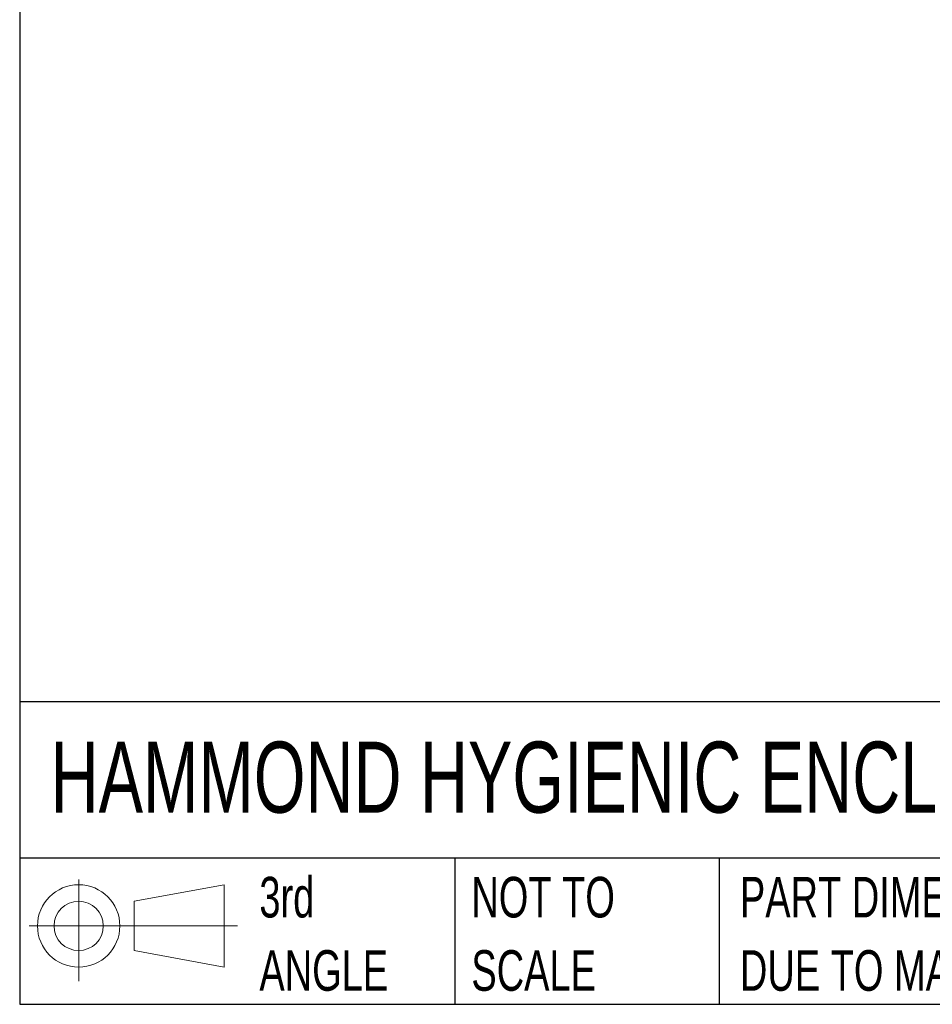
# Model space of a CAD drawing. Header units: inches. Extents: x 0.2 to 10.8, y 0.2 to 8.2.
# Tile 1 of 123: x 0.2 to 2.1, y 0.2 to 2.3. Entities that reach past the tile are written whole.
import ezdxf

# ---------------------------------------------------------------- set-up
doc = ezdxf.new("R2010")
doc.units = ezdxf.units.IN
doc.header["$MEASUREMENT"] = 0
doc.layers.add('TEXT', color=140, linetype='Continuous')
doc.styles.add('SLDTEXTSTYLE0', font='TXT', dxfattribs={"width": 0.7})

# ---------------------------------------------------------------- blocks, each defined once
blk = doc.blocks.new('Block11')
at = {"color": 7, "linetype": 'Continuous', "lineweight": 18}
for p, q in [((0.1019, 0.2091), (0.1019, 0)), ((0.2157, 0.1641), (0.4006, 0.1981)), ((0.4006, 0.1981), (0.4006, 0.0288)), ((0.2157, 0.0628), (0.2157, 0.1641)), ((0, 0.1135), (0.4281, 0.1135)), ((0.2157, 0.0628), (0.4006, 0.0288))]:
    blk.add_line(p, q, dxfattribs=at)
for radius in [0.0846, 0.0506]:
    blk.add_circle((0.1019, 0.1135), radius, dxfattribs=at)
blk = doc.blocks.new('Block12')
at = {"color": 7, "linetype": 'Continuous'}
blk.add_blockref('Block11', (0, 0), dxfattribs=at)
blk = doc.blocks.new('SW_NOTE_0_3')
at = {"layer": 'TEXT', "color": 0, "char_height": 0.083333, "attachment_point": 1, "style": 'SLDTEXTSTYLE0'}
for s, insert in [('PART DIMENSIONS MAY DIFFER SLIGHTLY', (0, 0.1074)), ("DUE TO MANUFACTURER'S VARIANCES", (0, -0.0431))]:
    blk.add_mtext(s, dxfattribs=dict(at, insert=insert))
blk = doc.blocks.new('SW_NOTE_0_4')
at = {"layer": 'TEXT', "color": 0, "char_height": 0.08333, "attachment_point": 1, "style": 'SLDTEXTSTYLE0'}
for s, insert in [('NOT TO', (0, 0.1074)), ('SCALE', (0, -0.0431))]:
    blk.add_mtext(s, dxfattribs=dict(at, insert=insert))
blk = doc.blocks.new('SW_NOTE_0_5')
at = {"layer": 'TEXT', "color": 0, "char_height": 0.08333, "attachment_point": 1, "style": 'SLDTEXTSTYLE0'}
for s, insert in [('3rd', (0, 0.1074)), ('ANGLE', (0, -0.0431))]:
    blk.add_mtext(s, dxfattribs=dict(at, insert=insert))

msp = doc.modelspace()

# ---------------------------------------------------------------- linework, layer by layer
at = {"layer": 'TEXT'}
for p, q in [((0.25, 8.25), (0.25, 0.25)), ((10.75, 0.8711066), (0.25, 0.8711066)), ((10.75, 0.55), (0.25, 0.55)), ((1.1434934, 0.55), (1.1434934, 0.25)), ((1.6865112, 0.55), (1.6865112, 0.25)), ((0.25, 0.25), (10.75, 0.25))]:
    msp.add_line(p, q, dxfattribs=at)

# ---------------------------------------------------------------- block references
for name, p in [('Block12', (0.2692102, 0.2973959)), ('SW_NOTE_0_5', (0.7421429, 0.4042537)), ('SW_NOTE_0_4', (1.17743, 0.4042537)), ('SW_NOTE_0_3', (1.7288399, 0.4042537))]:
    msp.add_blockref(name, p, dxfattribs=at)

# ---------------------------------------------------------------- texts
at = {"layer": 'TEXT', "insert": (0.3136116, 0.7892674), "char_height": 0.145833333, "attachment_point": 1, "style": 'SLDTEXTSTYLE0'}
msp.add_mtext('HAMMOND HYGIENIC ENCLOSURES', dxfattribs=at)

doc.saveas('drawing.dxf')
